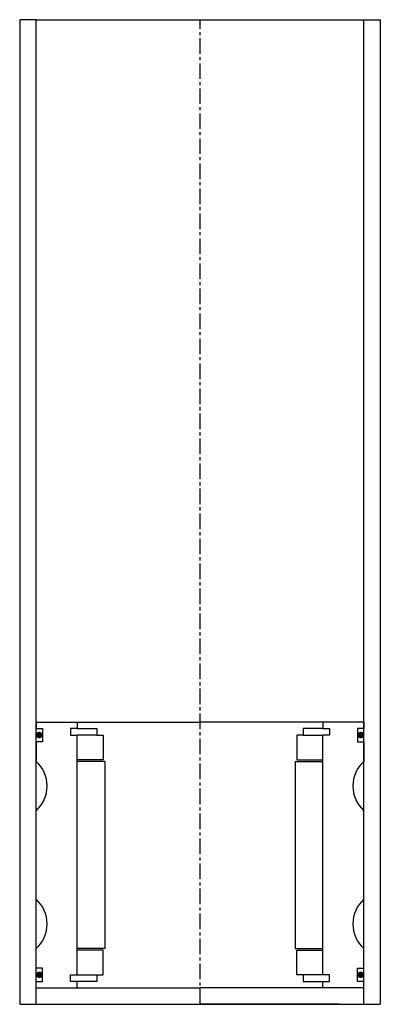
# Model space of a CAD drawing. Extents: x -55 to 55, y -10 to 290.
import ezdxf

# ---------------------------------------------------------------- set-up
doc = ezdxf.new("R2010")
doc.units = 0
doc.header["$LTSCALE"] = 0.15
doc.linetypes.add('CENTER', pattern=[50.8, 31.75, -6.35, 6.35, -6.35])
doc.layers.get('0').update_dxf_attribs({"linetype": 'CONTINUOUS'})
doc.layers.add('CENTER', color=9, linetype='CENTER')

msp = doc.modelspace()

# ---------------------------------------------------------------- linework, layer by layer
for p, q in [((-50, 290), (-55, 290)), ((-55, 290), (-55, -10)), ((-50, -10), (-50, 290)), ((-50, 290), (50, 290)), ((50, -10), (50, 290)), ((50, 290), (55, 290)), ((55, 290), (55, -10)), ((-50, 76), (-37.5, 76)), ((-50, 76), (-50, 74)), ((-37.5, 76), (0, 76)), ((-37.5, 76), (-37.5, 74)), ((37.5, 76), (0, 76)), ((37.5, 76), (37.5, 74)), ((50, 76), (37.5, 76)), ((50, 76), (50, 74)), ((-50, 74), (-48, 74)), ((-48, 74), (-48, 70)), ((-37.5, 74), (-39.5, 74)), ((-39.5, 74), (-39.5, 72)), ((-39.5, 72), (-37.5, 72)), ((-37.5, 74), (-31.5, 74)), ((-37.5, -1), (-37.5, 72)), ((-31.5, 72), (-37.5, 72)), ((-31.5, 74), (-31.5, 72)), ((-31.5, 72), (-29.5, 72)), ((-29.5, 72), (-29.5, 64.5)), ((31.5, 72), (29.5, 72)), ((29.5, 72), (29.5, 64.5)), ((37.5, 74), (31.5, 74)), ((31.5, 74), (31.5, 72)), ((31.5, 72), (37.5, 72)), ((37.5, 74), (39.5, 74)), ((39.5, 72), (37.5, 72)), ((37.5, -1), (37.5, 72)), ((39.5, 74), (39.5, 72)), ((50, 74), (48, 74)), ((48, 74), (48, 70)), ((-48, 70), (-50, 70)), ((-50, 70), (-50, 64)), ((48, 70), (50, 70)), ((50, 70), (50, 64)), ((-29.5, 64.5), (-37.5, 64.5)), ((-29, 64), (-37.5, 64)), ((-29, 64), (-29, 7)), ((29, 64), (29, 7)), ((29, 64), (37.5, 64)), ((29.5, 64.5), (37.5, 64.5)), ((-50, 22), (-50, 49)), ((50, 22), (50, 49)), ((-50, 1), (-50, 7)), ((-29, 7), (-37.5, 7)), ((-29.5, 6.5), (-37.5, 6.5)), ((-29.5, -1), (-29.5, 6.5)), ((29, 7), (37.5, 7)), ((29.5, -1), (29.5, 6.5)), ((29.5, 6.5), (37.5, 6.5)), ((50, 1), (50, 7)), ((-48, 1), (-50, 1)), ((-48, -3), (-48, 1)), ((48, -3), (48, 1)), ((48, 1), (50, 1)), ((-50, -3), (-48, -3)), ((-39.5, -3), (-39.5, -1)), ((-39.5, -1), (-37.5, -1)), ((-37.5, -3), (-39.5, -3)), ((-37.5, -1), (-31.5, -1)), ((-37.5, -5), (-37.5, -3)), ((-31.5, -3), (-37.5, -3)), ((-31.5, -1), (-31.5, -3)), ((-31.5, -1), (-29.5, -1)), ((31.5, -1), (29.5, -1)), ((37.5, -1), (31.5, -1)), ((31.5, -1), (31.5, -3)), ((31.5, -3), (37.5, -3)), ((39.5, -1), (37.5, -1)), ((37.5, -5), (37.5, -3)), ((37.5, -3), (39.5, -3)), ((39.5, -3), (39.5, -1)), ((50, -3), (48, -3)), ((-50, -5), (-37.5, -5)), ((-37.5, -5), (0, -5)), ((37.5, -5), (0, -5)), ((50, -5), (37.5, -5)), ((-50, -10), (-50, -8)), ((50, -10), (50, -8)), ((-55, -10), (55, -10)), ((-42.5, -10), (0, -10)), ((42.5, -10), (0, -10))]:
    msp.add_line(p, q)
at = {"const_width": 0.95}
for points in [[(-48.51, 72.04, -1), (-49.56, 72.04, -1)], [(48.51, 72.04, 1), (49.56, 72.04, 1)], [(-48.45, -1.02, -1), (-49.5, -1.02, -1)], [(48.45, -1.02, 1), (49.5, -1.02, 1)]]:
    msp.add_lwpolyline(points, format="xyb", close=True, dxfattribs=at)
for centre, start, end in [((-56.61, 56.5), 311.4096, 48.5904), ((56.61, 56.5), 131.4096, 228.5904), ((-56.61, 14.5), 311.4096, 48.5904), ((56.61, 14.5), 131.4096, 228.5904)]:
    msp.add_arc(centre, 10, start, end)
at = {"layer": 'CENTER'}
for q in [(0, 290), (0, 71), (0, 58)]:
    msp.add_line((0, -10), q, dxfattribs=at)

doc.saveas('drawing.dxf')
